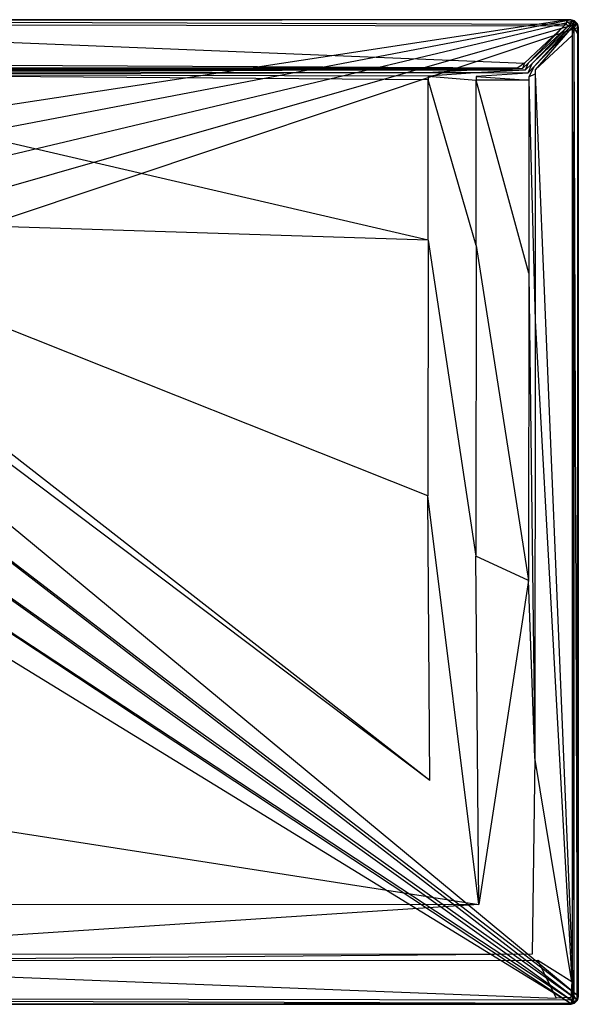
# Model space of a CAD drawing. Extents: x 0 to 1.6, y -0.8 to 0.
# Tile 8 of 8: x 1.15 to 1.6, y -0.8 to 0. Entities that reach past the tile are written whole.
import ezdxf

# ---------------------------------------------------------------- set-up
doc = ezdxf.new("R2010")
doc.units = 0
doc.layers.add('L0_WANNE_N_UDA1680ARA248V___0__', color=7, linetype='CONTINUOUS')

msp = doc.modelspace()

# ---------------------------------------------------------------- linework, layer by layer
at = {"layer": 'L0_WANNE_N_UDA1680ARA248V___0__', "color": 8}
for points, invisible_edges in [([(0.799774, 0), (1.589792, 0, 0.002101), (1.589769, 0), (0.799774, 0)], 13), ([(1.589792, 0, 0.002101), (0.799774, 0), (0.799774, 0, 0.002053), (1.589792, 0, 0.002101)], 14), ([(0.799774, 0), (1.589128, -0.000172), (0.799774, -0.000163), (0.799774, 0)], 13), ([(1.589128, -0.000172), (0.799774, 0), (1.589769, 0), (1.589128, -0.000172)], 14), ([(0.799774, 0, 0.042676), (1.589792, 0, 0.002101), (0.799774, 0, 0.002053), (0.799774, 0, 0.042676)], 13), ([(1.589792, 0, 0.002101), (0.799774, 0, 0.042676), (1.590085, 0, 0.043338), (1.589792, 0, 0.002101)], 14), ([(0.799774, -0.001033, 0.046974), (1.59012, 0, 0.044495), (0.799774, 0, 0.044495), (0.799774, -0.001033, 0.046974)], 13), ([(1.59012, 0, 0.044495), (0.799774, -0.001033, 0.046974), (1.589984, -0.001045, 0.046974), (1.59012, 0, 0.044495)], 14), ([(0.799774, 0, 0.044495), (1.590085, 0, 0.043338), (0.799774, 0, 0.042676), (0.799774, 0, 0.044495)], 13), ([(1.590085, 0, 0.043338), (0.799774, 0, 0.044495), (1.59012, 0, 0.044495), (1.590085, 0, 0.043338)], 14), ([(1.589769, 0), (1.592938, -0.000198), (1.589128, -0.000172), (1.589769, 0)], 13), ([(1.589769, 0), (1.593528, 0, 0.002101), (1.593528, 0), (1.589769, 0)], 13), ([(1.593528, 0, 0.002101), (1.589769, 0), (1.589792, 0, 0.002101), (1.593528, 0, 0.002101)], 14), ([(1.592938, -0.000198), (1.589769, 0), (1.593528, 0), (1.592938, -0.000198)], 14), ([(1.590085, 0, 0.043338), (1.593528, 0, 0.002101), (1.589792, 0, 0.002101), (1.590085, 0, 0.043338)], 13), ([(1.589984, -0.001045, 0.046974), (1.593528, 0, 0.044495), (1.59012, 0, 0.044495), (1.589984, -0.001045, 0.046974)], 13), ([(1.593528, 0, 0.044495), (1.589984, -0.001045, 0.046974), (1.593391, -0.001046, 0.046974), (1.593528, 0, 0.044495)], 14), ([(1.593528, 0, 0.002101), (1.590085, 0, 0.043338), (1.593528, 0, 0.043344), (1.593528, 0, 0.002101)], 14), ([(1.59012, 0, 0.044495), (1.593528, 0, 0.043344), (1.590085, 0, 0.043338), (1.59012, 0, 0.044495)], 13), ([(1.593528, 0, 0.043344), (1.59012, 0, 0.044495), (1.593528, 0, 0.044495), (1.593528, 0, 0.043344)], 14), ([(1.593528, 0), (1.59599, -0.001048), (1.592938, -0.000198), (1.593528, 0)], 13), ([(1.593391, -0.001046, 0.046974), (1.59598, -0.00178, 0.046974), (1.593528, 0, 0.044495), (1.593391, -0.001046, 0.046974)], 14), ([(1.593528, 0, 0.043344), (1.596538, -0.00081, 0.002101), (1.593528, 0, 0.002101), (1.593528, 0, 0.043344)], 13), ([(1.596538, -0.00081, 0.002101), (1.593528, 0, 0.043344), (1.596538, -0.00081, 0.043344), (1.596538, -0.00081, 0.002101)], 14), ([(1.59599, -0.001048), (1.593528, 0), (1.596538, -0.00081), (1.59599, -0.001048)], 14), ([(1.593528, 0, 0.044495), (1.596538, -0.00081, 0.043344), (1.593528, 0, 0.043344), (1.593528, 0, 0.044495)], 13), ([(1.596538, -0.00081, 0.043344), (1.593528, 0, 0.044495), (1.596538, -0.00081, 0.044495), (1.596538, -0.00081, 0.043344)], 14), ([(1.59598, -0.00178, 0.046974), (1.596538, -0.00081, 0.044495), (1.593528, 0, 0.044495), (1.59598, -0.00178, 0.046974)], 14), ([(1.593528, 0), (1.596538, -0.00081, 0.002101), (1.596538, -0.00081), (1.593528, 0)], 13), ([(1.596538, -0.00081, 0.002101), (1.593528, 0), (1.593528, 0, 0.002101), (1.596538, -0.00081, 0.002101)], 14), ([(0.834615, -0.095584), (0.799774, -0.000163), (1.589128, -0.000172), (0.834615, -0.095584)], 14), ([(1.589662, -0.003527, 0.048), (0.799774, -0.001033, 0.046974), (0.799774, -0.003527, 0.048), (1.589662, -0.003527, 0.048)], 13), ([(0.799774, -0.001033, 0.046974), (1.589662, -0.003527, 0.048), (1.589984, -0.001045, 0.046974), (0.799774, -0.001033, 0.046974)], 14), ([(1.588133, -0.004957, 0.048), (0.799774, -0.003527, 0.048), (0.799774, -0.004957, 0.048), (1.588133, -0.004957, 0.048)], 13), ([(0.799774, -0.003527, 0.048), (1.588133, -0.004957, 0.048), (1.589662, -0.003527, 0.048), (0.799774, -0.003527, 0.048)], 14), ([(1.555798, -0.035204, 0.048), (0.799774, -0.004957, 0.048), (0.799774, -0.035204, 0.048), (1.555798, -0.035204, 0.048)], 13), ([(0.799774, -0.004957, 0.048), (1.555798, -0.035204, 0.048), (1.588133, -0.004957, 0.048), (0.799774, -0.004957, 0.048)], 14), ([(1.589128, -0.000172), (0.866635, -0.110273), (0.834615, -0.095584), (1.589128, -0.000172)], 13), ([(0.866635, -0.110273), (1.589128, -0.000172), (1.592938, -0.000198), (0.866635, -0.110273)], 14), ([(1.592938, -0.000198), (0.893237, -0.13343), (0.866635, -0.110273), (1.592938, -0.000198)], 13), ([(0.893237, -0.13343), (1.592938, -0.000198), (1.59599, -0.001048), (0.893237, -0.13343)], 14), ([(1.59599, -0.001048), (0.912268, -0.163177), (0.893237, -0.13343), (1.59599, -0.001048)], 13), ([(0.912268, -0.163177), (1.59599, -0.001048), (1.598224, -0.003311), (0.912268, -0.163177)], 14), ([(1.598224, -0.003311), (0.922185, -0.197106), (0.912268, -0.163177), (1.598224, -0.003311)], 13), ([(0.922185, -0.197106), (1.598224, -0.003311), (1.599046, -0.00639), (0.922185, -0.197106)], 14), ([(1.599046, -0.00639), (0.922185, -0.232467), (0.922185, -0.197106), (1.599046, -0.00639)], 13), ([(0.922185, -0.232467), (1.599046, -0.00639), (1.599046, -0.011264), (0.922185, -0.232467)], 14), ([(1.558908, -0.035204, 0.048), (1.588133, -0.004957, 0.048), (1.555798, -0.035204, 0.048), (1.558908, -0.035204, 0.048)], 13), ([(1.588133, -0.004957, 0.048), (1.558908, -0.035204, 0.048), (1.591524, -0.004957, 0.048), (1.588133, -0.004957, 0.048)], 14), ([(1.561729, -0.035963, 0.048), (1.591524, -0.004957, 0.048), (1.558908, -0.035204, 0.048), (1.561729, -0.035963, 0.048)], 13), ([(1.591524, -0.004957, 0.048), (1.561729, -0.035963, 0.048), (1.593231, -0.005417, 0.048), (1.591524, -0.004957, 0.048)], 14), ([(1.563747, -0.037991, 0.048), (1.593231, -0.005417, 0.048), (1.561729, -0.035963, 0.048), (1.563747, -0.037991, 0.048)], 13), ([(1.593231, -0.005417, 0.048), (1.563747, -0.037991, 0.048), (1.594155, -0.006346, 0.048), (1.593231, -0.005417, 0.048)], 14), ([(1.564504, -0.040825, 0.048), (1.594155, -0.006346, 0.048), (1.563747, -0.037991, 0.048), (1.564504, -0.040825, 0.048)], 13), ([(1.594155, -0.006346, 0.048), (1.564504, -0.040825, 0.048), (1.594612, -0.00806, 0.048), (1.594155, -0.006346, 0.048)], 14), ([(1.591524, -0.004957, 0.048), (1.589662, -0.003527, 0.048), (1.588133, -0.004957, 0.048), (1.591524, -0.004957, 0.048)], 13), ([(1.593066, -0.003527, 0.048), (1.589984, -0.001045, 0.046974), (1.589662, -0.003527, 0.048), (1.593066, -0.003527, 0.048)], 13), ([(1.589662, -0.003527, 0.048), (1.591524, -0.004957, 0.048), (1.593066, -0.003527, 0.048), (1.589662, -0.003527, 0.048)], 14), ([(1.589984, -0.001045, 0.046974), (1.593066, -0.003527, 0.048), (1.593391, -0.001046, 0.046974), (1.589984, -0.001045, 0.046974)], 14), ([(1.593231, -0.005417, 0.048), (1.593066, -0.003527, 0.048), (1.591524, -0.004957, 0.048), (1.593231, -0.005417, 0.048)], 13), ([(1.59472, -0.003973, 0.048), (1.593391, -0.001046, 0.046974), (1.593066, -0.003527, 0.048), (1.59472, -0.003973, 0.048)], 13), ([(1.593066, -0.003527, 0.048), (1.593231, -0.005417, 0.048), (1.59472, -0.003973, 0.048), (1.593066, -0.003527, 0.048)], 14), ([(1.594155, -0.006346, 0.048), (1.59472, -0.003973, 0.048), (1.593231, -0.005417, 0.048), (1.594155, -0.006346, 0.048)], 13), ([(1.593391, -0.001046, 0.046974), (1.59472, -0.003973, 0.048), (1.59598, -0.00178, 0.046974), (1.593391, -0.001046, 0.046974)], 14), ([(1.59472, -0.003973, 0.048), (1.594155, -0.006346, 0.048), (1.595593, -0.004849, 0.048), (1.59472, -0.003973, 0.048)], 14), ([(1.594612, -0.00806, 0.048), (1.595593, -0.004849, 0.048), (1.594155, -0.006346, 0.048), (1.594612, -0.00806, 0.048)], 13), ([(1.595593, -0.004849, 0.048), (1.594612, -0.00806, 0.048), (1.596036, -0.006511, 0.048), (1.595593, -0.004849, 0.048)], 14), ([(1.594612, -0.00806, 0.048), (1.596036, -0.011325, 0.048), (1.596036, -0.006511, 0.048), (1.594612, -0.00806, 0.048)], 14), ([(1.595593, -0.004849, 0.048), (1.59598, -0.00178, 0.046974), (1.59472, -0.003973, 0.048), (1.595593, -0.004849, 0.048)], 13), ([(1.59598, -0.00178, 0.046974), (1.595593, -0.004849, 0.048), (1.597775, -0.003584, 0.046974), (1.59598, -0.00178, 0.046974)], 14), ([(1.596036, -0.006511, 0.048), (1.597775, -0.003584, 0.046974), (1.595593, -0.004849, 0.048), (1.596036, -0.006511, 0.048)], 13), ([(1.59598, -0.00178, 0.046974), (1.598741, -0.003023, 0.044495), (1.596538, -0.00081, 0.044495), (1.59598, -0.00178, 0.046974)], 14), ([(1.598741, -0.003023, 0.044495), (1.59598, -0.00178, 0.046974), (1.597775, -0.003584, 0.046974), (1.598741, -0.003023, 0.044495)], 13), ([(1.596538, -0.00081), (1.598224, -0.003311), (1.59599, -0.001048), (1.596538, -0.00081)], 13), ([(1.597775, -0.003584, 0.046974), (1.596036, -0.006511, 0.048), (1.598507, -0.006185, 0.046974), (1.597775, -0.003584, 0.046974)], 14), ([(1.596036, -0.006511, 0.048), (1.598507, -0.011002, 0.046974), (1.598507, -0.006185, 0.046974), (1.596036, -0.006511, 0.048)], 14), ([(1.598507, -0.011002, 0.046974), (1.596036, -0.006511, 0.048), (1.596036, -0.011325, 0.048), (1.598507, -0.011002, 0.046974)], 13), ([(1.598741, -0.003023, 0.002101), (1.596538, -0.00081, 0.043344), (1.598741, -0.003023, 0.043344), (1.598741, -0.003023, 0.002101)], 13), ([(1.596538, -0.00081, 0.043344), (1.598741, -0.003023, 0.002101), (1.596538, -0.00081, 0.002101), (1.596538, -0.00081, 0.043344)], 14), ([(1.598224, -0.003311), (1.596538, -0.00081), (1.598741, -0.003023), (1.598224, -0.003311)], 14), ([(1.596538, -0.00081, 0.043344), (1.598741, -0.003023, 0.044495), (1.598741, -0.003023, 0.043344), (1.596538, -0.00081, 0.043344)], 13), ([(1.598741, -0.003023, 0.044495), (1.596538, -0.00081, 0.043344), (1.596538, -0.00081, 0.044495), (1.598741, -0.003023, 0.044495)], 14), ([(1.596538, -0.00081), (1.598741, -0.003023, 0.002101), (1.598741, -0.003023), (1.596538, -0.00081)], 13), ([(1.598741, -0.003023, 0.002101), (1.596538, -0.00081), (1.596538, -0.00081, 0.002101), (1.598741, -0.003023, 0.002101)], 14), ([(1.598741, -0.003023, 0.044495), (1.597775, -0.003584, 0.046974), (1.598507, -0.006185, 0.046974), (1.598741, -0.003023, 0.044495)], 14), ([(1.598741, -0.003023), (1.599046, -0.00639), (1.598224, -0.003311), (1.598741, -0.003023)], 13), ([(1.598741, -0.003023, 0.044495), (1.598507, -0.006185, 0.046974), (1.599547, -0.006047, 0.044495), (1.598741, -0.003023, 0.044495)], 14), ([(1.598507, -0.006185, 0.046974), (1.599547, -0.010866, 0.044495), (1.599547, -0.006047, 0.044495), (1.598507, -0.006185, 0.046974)], 14), ([(1.599547, -0.010866, 0.044495), (1.598507, -0.006185, 0.046974), (1.598507, -0.011002, 0.046974), (1.599547, -0.010866, 0.044495)], 13), ([(1.599547, -0.006047, 0.002101), (1.598741, -0.003023, 0.043344), (1.599547, -0.006047, 0.043344), (1.599547, -0.006047, 0.002101)], 13), ([(1.598741, -0.003023, 0.043344), (1.599547, -0.006047, 0.002101), (1.598741, -0.003023, 0.002101), (1.598741, -0.003023, 0.043344)], 14), ([(1.599046, -0.00639), (1.598741, -0.003023), (1.599547, -0.006047), (1.599046, -0.00639)], 14), ([(1.598741, -0.003023, 0.043344), (1.599547, -0.006047, 0.044495), (1.599547, -0.006047, 0.043344), (1.598741, -0.003023, 0.043344)], 13), ([(1.599547, -0.006047, 0.044495), (1.598741, -0.003023, 0.043344), (1.598741, -0.003023, 0.044495), (1.599547, -0.006047, 0.044495)], 14), ([(1.598741, -0.003023), (1.599547, -0.006047, 0.002101), (1.599547, -0.006047), (1.598741, -0.003023)], 13), ([(1.599547, -0.006047, 0.002101), (1.598741, -0.003023), (1.598741, -0.003023, 0.002101), (1.599547, -0.006047, 0.002101)], 14), ([(1.599547, -0.006047), (1.599046, -0.011264), (1.599046, -0.00639), (1.599547, -0.006047)], 13), ([(1.599046, -0.011264), (1.599547, -0.006047), (1.599547, -0.010866), (1.599046, -0.011264)], 14), ([(1.599547, -0.006047), (1.599547, -0.010866, 0.002101), (1.599547, -0.010866), (1.599547, -0.006047)], 13), ([(1.599547, -0.010866, 0.002101), (1.599547, -0.006047), (1.599547, -0.006047, 0.002101), (1.599547, -0.010866, 0.002101)], 14), ([(1.599547, -0.006047, 0.002101), (1.599547, -0.010866, 0.043344), (1.599547, -0.010866, 0.002101), (1.599547, -0.006047, 0.002101)], 13), ([(1.599547, -0.010866, 0.043344), (1.599547, -0.006047, 0.002101), (1.599547, -0.006047, 0.043344), (1.599547, -0.010866, 0.043344)], 14), ([(1.599547, -0.010866, 0.043344), (1.599547, -0.006047, 0.044495), (1.599547, -0.010866, 0.044495), (1.599547, -0.010866, 0.043344)], 13), ([(1.599547, -0.006047, 0.044495), (1.599547, -0.010866, 0.043344), (1.599547, -0.006047, 0.043344), (1.599547, -0.006047, 0.044495)], 14), ([(1.599029, -0.792994), (0.922185, -0.232467), (1.599046, -0.011264), (1.599029, -0.792994)], 14), ([(1.564504, -0.040825, 0.048), (1.594612, -0.012714, 0.048), (1.594612, -0.00806, 0.048), (1.564504, -0.040825, 0.048)], 14), ([(1.564504, -0.043954, 0.048), (1.594612, -0.768622, 0.048), (1.594612, -0.012714, 0.048), (1.564504, -0.043954, 0.048)], 14), ([(1.594612, -0.012714, 0.048), (1.564504, -0.040825, 0.048), (1.564504, -0.043954, 0.048), (1.594612, -0.012714, 0.048)], 13), ([(1.596036, -0.011325, 0.048), (1.594612, -0.00806, 0.048), (1.594612, -0.012714, 0.048), (1.596036, -0.011325, 0.048)], 13), ([(1.594612, -0.012714, 0.048), (1.596036, -0.793489, 0.048), (1.596036, -0.011325, 0.048), (1.594612, -0.012714, 0.048)], 14), ([(1.596036, -0.793489, 0.048), (1.594612, -0.012714, 0.048), (1.594612, -0.768622, 0.048), (1.596036, -0.793489, 0.048)], 13), ([(1.596036, -0.011325, 0.048), (1.598507, -0.793815, 0.046974), (1.598507, -0.011002, 0.046974), (1.596036, -0.011325, 0.048)], 14), ([(1.598507, -0.793815, 0.046974), (1.596036, -0.011325, 0.048), (1.596036, -0.793489, 0.048), (1.598507, -0.793815, 0.046974)], 13), ([(1.599547, -0.010866, 0.044495), (1.598507, -0.793815, 0.046974), (1.599547, -0.793953, 0.044495), (1.599547, -0.010866, 0.044495)], 13), ([(1.598507, -0.793815, 0.046974), (1.599547, -0.010866, 0.044495), (1.598507, -0.011002, 0.046974), (1.598507, -0.793815, 0.046974)], 14), ([(1.599046, -0.011264), (1.599547, -0.793953), (1.599029, -0.792994), (1.599046, -0.011264)], 13), ([(1.599547, -0.793953), (1.599046, -0.011264), (1.599547, -0.010866), (1.599547, -0.793953)], 14), ([(1.599547, -0.793953), (1.599547, -0.010866, 0.002101), (1.599547, -0.793953, 0.002101), (1.599547, -0.793953)], 13), ([(1.599547, -0.010866, 0.002101), (1.599547, -0.793953), (1.599547, -0.010866), (1.599547, -0.010866, 0.002101)], 14), ([(1.599547, -0.010866, 0.002101), (1.599547, -0.793953, 0.043344), (1.599547, -0.793953, 0.002101), (1.599547, -0.010866, 0.002101)], 13), ([(1.599547, -0.793953, 0.043344), (1.599547, -0.010866, 0.002101), (1.599547, -0.010866, 0.043344), (1.599547, -0.793953, 0.043344)], 14), ([(1.599547, -0.793953, 0.043344), (1.599547, -0.010866, 0.044495), (1.599547, -0.793953, 0.044495), (1.599547, -0.793953, 0.043344)], 13), ([(1.599547, -0.010866, 0.044495), (1.599547, -0.793953, 0.043344), (1.599547, -0.010866, 0.043344), (1.599547, -0.010866, 0.044495)], 14), ([(1.550337, -0.039233, 0.048), (0.799774, -0.035204, 0.048), (0.799774, -0.039337, 0.048), (1.550337, -0.039233, 0.048)], 13), ([(0.799774, -0.035204, 0.048), (1.550337, -0.039233, 0.048), (1.555798, -0.035204, 0.048), (0.799774, -0.035204, 0.048)], 14), ([(1.550337, -0.039233, 0.048), (0.799774, -0.040312, 0.047301), (1.507743, -0.039942, 0.047861), (1.550337, -0.039233, 0.048)], 14), ([(1.550337, -0.039233, 0.048), (0.799774, -0.039337, 0.048), (0.799774, -0.040312, 0.047301), (1.550337, -0.039233, 0.048)], 14), ([(1.507743, -0.039942, 0.047861), (0.799774, -0.040312, 0.04584), (1.469305, -0.040009, 0.046228), (1.507743, -0.039942, 0.047861)], 14), ([(1.507743, -0.039942, 0.047861), (0.799774, -0.040312, 0.047301), (0.799774, -0.040312, 0.04584), (1.507743, -0.039942, 0.047861)], 14), ([(1.510655, -0.040312, 0.047861), (1.507743, -0.039942, 0.047861), (1.469305, -0.040009, 0.046228), (1.510655, -0.040312, 0.047861)], 14), ([(1.510655, -0.040312, 0.047861), (1.550337, -0.039233, 0.048), (1.507743, -0.039942, 0.047861), (1.510655, -0.040312, 0.047861)], 13), ([(1.550337, -0.039233, 0.048), (1.510655, -0.040312, 0.047861), (1.554316, -0.039742, 0.048), (1.550337, -0.039233, 0.048)], 14), ([(1.513597, -0.041105, 0.047862), (1.554316, -0.039742, 0.048), (1.510655, -0.040312, 0.047861), (1.513597, -0.041105, 0.047862)], 13), ([(1.554316, -0.039742, 0.048), (1.513597, -0.041105, 0.047862), (1.556408, -0.041123, 0.048), (1.554316, -0.039742, 0.048)], 14), ([(1.554316, -0.039742, 0.048), (1.555798, -0.035204, 0.048), (1.550337, -0.039233, 0.048), (1.554316, -0.039742, 0.048)], 13), ([(1.556408, -0.041123, 0.048), (1.558908, -0.035204, 0.048), (1.554316, -0.039742, 0.048), (1.556408, -0.041123, 0.048)], 13), ([(1.555798, -0.035204, 0.048), (1.554316, -0.039742, 0.048), (1.558908, -0.035204, 0.048), (1.555798, -0.035204, 0.048)], 14), ([(1.558908, -0.035204, 0.048), (1.556408, -0.041123, 0.048), (1.561729, -0.035963, 0.048), (1.558908, -0.035204, 0.048)], 14), ([(1.558612, -0.043336, 0.048), (1.561729, -0.035963, 0.048), (1.556408, -0.041123, 0.048), (1.558612, -0.043336, 0.048)], 13), ([(1.561729, -0.035963, 0.048), (1.558612, -0.043336, 0.048), (1.563747, -0.037991, 0.048), (1.561729, -0.035963, 0.048)], 14), ([(1.559418, -0.046359, 0.048), (1.563747, -0.037991, 0.048), (1.558612, -0.043336, 0.048), (1.559418, -0.046359, 0.048)], 13), ([(1.563747, -0.037991, 0.048), (1.559418, -0.046359, 0.048), (1.564504, -0.040825, 0.048), (1.563747, -0.037991, 0.048)], 14), ([(1.469305, -0.040009, 0.046228), (0.799774, -0.040312, 0.040248), (0.903989, -0.040298, 0.039699), (1.469305, -0.040009, 0.046228)], 14), ([(1.469305, -0.040009, 0.046228), (0.799774, -0.040312, 0.04584), (0.799774, -0.040312, 0.040248), (1.469305, -0.040009, 0.046228)], 14), ([(1.471848, -0.040312, 0.046111), (1.469305, -0.040009, 0.046228), (0.903989, -0.040298, 0.039699), (1.471848, -0.040312, 0.046111)], 14), ([(1.471848, -0.040312, 0.046111), (0.903989, -0.040298, 0.039699), (0.904929, -0.040312, 0.038516), (1.471848, -0.040312, 0.046111)], 14), ([(1.474625, -0.04106, 0.046042), (0.904929, -0.040312, 0.038516), (0.906988, -0.040866, 0.038143), (1.474625, -0.04106, 0.046042)], 14), ([(1.474625, -0.04106, 0.046042), (1.471848, -0.040312, 0.046111), (0.904929, -0.040312, 0.038516), (1.474625, -0.04106, 0.046042)], 14), ([(0.908494, -0.04238, 0.038161), (1.474625, -0.04106, 0.046042), (0.906988, -0.040866, 0.038143), (0.908494, -0.04238, 0.038161)], 13), ([(1.474625, -0.04106, 0.046042), (0.908494, -0.04238, 0.038161), (1.476657, -0.043102, 0.046047), (1.474625, -0.04106, 0.046042)], 14), ([(0.909046, -0.044448, 0.038178), (1.476657, -0.043102, 0.046047), (0.908494, -0.04238, 0.038161), (0.909046, -0.044448, 0.038178)], 13), ([(1.476657, -0.043102, 0.046047), (0.909046, -0.044448, 0.038178), (1.477401, -0.045892, 0.046051), (1.476657, -0.043102, 0.046047)], 14), ([(1.477401, -0.048776, 0.04606), (0.909046, -0.044448, 0.038178), (0.909046, -0.047371, 0.038214), (1.477401, -0.048776, 0.04606)], 14), ([(1.477401, -0.045892, 0.046051), (0.909046, -0.044448, 0.038178), (1.477401, -0.048776, 0.04606), (1.477401, -0.045892, 0.046051)], 14), ([(1.477595, -0.179221, 0.046398), (0.909046, -0.047371, 0.038214), (0.910078, -0.160987, 0.039585), (1.477595, -0.179221, 0.046398)], 14), ([(1.477595, -0.179221, 0.046398), (1.477401, -0.048776, 0.04606), (0.909046, -0.047371, 0.038214), (1.477595, -0.179221, 0.046398)], 14), ([(1.510655, -0.040312, 0.047861), (1.469305, -0.040009, 0.046228), (1.471848, -0.040312, 0.046111), (1.510655, -0.040312, 0.047861)], 14), ([(1.513597, -0.041105, 0.047862), (1.471848, -0.040312, 0.046111), (1.474625, -0.04106, 0.046042), (1.513597, -0.041105, 0.047862)], 14), ([(1.513597, -0.041105, 0.047862), (1.510655, -0.040312, 0.047861), (1.471848, -0.040312, 0.046111), (1.513597, -0.041105, 0.047862)], 14), ([(1.476657, -0.043102, 0.046047), (1.513597, -0.041105, 0.047862), (1.474625, -0.04106, 0.046042), (1.476657, -0.043102, 0.046047)], 13), ([(1.513597, -0.041105, 0.047862), (1.476657, -0.043102, 0.046047), (1.515751, -0.043268, 0.047863), (1.513597, -0.041105, 0.047862)], 14), ([(1.477401, -0.045892, 0.046051), (1.515751, -0.043268, 0.047863), (1.476657, -0.043102, 0.046047), (1.477401, -0.045892, 0.046051)], 13), ([(1.515751, -0.043268, 0.047863), (1.477401, -0.045892, 0.046051), (1.51654, -0.046224, 0.047865), (1.515751, -0.043268, 0.047863)], 14), ([(1.51654, -0.049099, 0.047867), (1.477401, -0.045892, 0.046051), (1.477401, -0.048776, 0.04606), (1.51654, -0.049099, 0.047867)], 13), ([(1.477401, -0.045892, 0.046051), (1.51654, -0.049099, 0.047867), (1.51654, -0.046224, 0.047865), (1.477401, -0.045892, 0.046051)], 14), ([(1.515751, -0.043268, 0.047863), (1.556408, -0.041123, 0.048), (1.513597, -0.041105, 0.047862), (1.515751, -0.043268, 0.047863)], 13), ([(1.556408, -0.041123, 0.048), (1.515751, -0.043268, 0.047863), (1.558612, -0.043336, 0.048), (1.556408, -0.041123, 0.048)], 14), ([(1.51654, -0.046224, 0.047865), (1.558612, -0.043336, 0.048), (1.515751, -0.043268, 0.047863), (1.51654, -0.046224, 0.047865)], 13), ([(1.558612, -0.043336, 0.048), (1.51654, -0.046224, 0.047865), (1.559418, -0.046359, 0.048), (1.558612, -0.043336, 0.048)], 14), ([(1.559418, -0.049231, 0.048), (1.51654, -0.046224, 0.047865), (1.51654, -0.049099, 0.047867), (1.559418, -0.049231, 0.048)], 13), ([(1.51654, -0.046224, 0.047865), (1.559418, -0.049231, 0.048), (1.559418, -0.046359, 0.048), (1.51654, -0.046224, 0.047865)], 14), ([(1.559418, -0.046359, 0.048), (1.564504, -0.043954, 0.048), (1.564504, -0.040825, 0.048), (1.559418, -0.046359, 0.048)], 14), ([(1.559418, -0.049231, 0.048), (1.564504, -0.244284, 0.048), (1.564504, -0.043954, 0.048), (1.559418, -0.049231, 0.048)], 14), ([(1.564504, -0.043954, 0.048), (1.559418, -0.046359, 0.048), (1.559418, -0.049231, 0.048), (1.564504, -0.043954, 0.048)], 13), ([(1.594612, -0.768622, 0.048), (1.564504, -0.043954, 0.048), (1.564504, -0.244284, 0.048), (1.594612, -0.768622, 0.048)], 13), ([(1.51654, -0.183421, 0.047968), (1.477401, -0.048776, 0.04606), (1.477595, -0.179221, 0.046398), (1.51654, -0.183421, 0.047968)], 14), ([(1.51654, -0.183421, 0.047968), (1.51654, -0.049099, 0.047867), (1.477401, -0.048776, 0.04606), (1.51654, -0.183421, 0.047968)], 14), ([(1.559418, -0.206017, 0.048), (1.51654, -0.049099, 0.047867), (1.51654, -0.183421, 0.047968), (1.559418, -0.206017, 0.048)], 14), ([(1.559418, -0.049231, 0.048), (1.51654, -0.049099, 0.047867), (1.559418, -0.206017, 0.048), (1.559418, -0.049231, 0.048)], 14), ([(1.564504, -0.244284, 0.048), (1.559418, -0.049231, 0.048), (1.559418, -0.206017, 0.048), (1.564504, -0.244284, 0.048)], 13), ([(1.477169, -0.38688, 0.046402), (0.910078, -0.160987, 0.039585), (0.909428, -0.174136, 0.0396), (1.477169, -0.38688, 0.046402)], 14), ([(1.477595, -0.179221, 0.046398), (0.910078, -0.160987, 0.039585), (1.477169, -0.38688, 0.046402), (1.477595, -0.179221, 0.046398)], 14), ([(1.478939, -0.618176, 0.046406), (0.909428, -0.174136, 0.0396), (0.907387, -0.187314, 0.039618), (1.478939, -0.618176, 0.046406)], 14), ([(1.478939, -0.618176, 0.046406), (1.477169, -0.38688, 0.046402), (0.909428, -0.174136, 0.0396), (1.478939, -0.618176, 0.046406)], 14), ([(1.516166, -0.435895, 0.047969), (1.477595, -0.179221, 0.046398), (1.477169, -0.38688, 0.046402), (1.516166, -0.435895, 0.047969)], 13), ([(1.477595, -0.179221, 0.046398), (1.516166, -0.435895, 0.047969), (1.51654, -0.183421, 0.047968), (1.477595, -0.179221, 0.046398)], 14), ([(1.559056, -0.455554, 0.048), (1.51654, -0.183421, 0.047968), (1.516166, -0.435895, 0.047969), (1.559056, -0.455554, 0.048)], 13), ([(1.51654, -0.183421, 0.047968), (1.559056, -0.455554, 0.048), (1.559418, -0.206017, 0.048), (1.51654, -0.183421, 0.047968)], 14), ([(1.478939, -0.618176, 0.046406), (0.907387, -0.187314, 0.039618), (0.875857, -0.618658, 0.046421), (1.478939, -0.618176, 0.046406)], 14), ([(1.56413, -0.599478, 0.048), (1.559418, -0.206017, 0.048), (1.559056, -0.455554, 0.048), (1.56413, -0.599478, 0.048)], 13), ([(1.559418, -0.206017, 0.048), (1.56413, -0.599478, 0.048), (1.564504, -0.244284, 0.048), (1.559418, -0.206017, 0.048)], 14), ([(0.922185, -0.232467), (1.599029, -0.792994), (0.912268, -0.266395), (0.922185, -0.232467)], 13), ([(1.594172, -0.781705, 0.048), (1.564504, -0.244284, 0.048), (1.56413, -0.599478, 0.048), (1.594172, -0.781705, 0.048)], 13), ([(1.564504, -0.244284, 0.048), (1.594172, -0.781705, 0.048), (1.594612, -0.768622, 0.048), (1.564504, -0.244284, 0.048)], 14), ([(0.912268, -0.266395), (1.598189, -0.796066), (0.893237, -0.296143), (0.912268, -0.266395)], 13), ([(1.598189, -0.796066), (0.912268, -0.266395), (1.599029, -0.792994), (1.598189, -0.796066)], 14), ([(0.893237, -0.296143), (1.595942, -0.798317), (0.866635, -0.319299), (0.893237, -0.296143)], 13), ([(1.595942, -0.798317), (0.893237, -0.296143), (1.598189, -0.796066), (1.595942, -0.798317)], 14), ([(0.866635, -0.319299), (1.592881, -0.799152), (0.834615, -0.333988), (0.866635, -0.319299)], 13), ([(1.592881, -0.799152), (0.866635, -0.319299), (1.595942, -0.798317), (1.592881, -0.799152)], 14), ([(0.799774, -0.799161), (0.834615, -0.333988), (1.592881, -0.799152), (0.799774, -0.799161)], 14), ([(1.518814, -0.718886, 0.04797), (1.477169, -0.38688, 0.046402), (1.478939, -0.618176, 0.046406), (1.518814, -0.718886, 0.04797)], 14), ([(1.518814, -0.718886, 0.04797), (1.516166, -0.435895, 0.047969), (1.477169, -0.38688, 0.046402), (1.518814, -0.718886, 0.04797)], 14), ([(1.518814, -0.718886, 0.04797), (1.559056, -0.455554, 0.048), (1.516166, -0.435895, 0.047969), (1.518814, -0.718886, 0.04797)], 13), ([(1.559056, -0.455554, 0.048), (1.518814, -0.718886, 0.04797), (1.561999, -0.759221, 0.048), (1.559056, -0.455554, 0.048)], 14), ([(1.561999, -0.759221, 0.048), (1.56413, -0.599478, 0.048), (1.559056, -0.455554, 0.048), (1.561999, -0.759221, 0.048)], 13), ([(1.56413, -0.599478, 0.048), (1.561999, -0.759221, 0.048), (1.566544, -0.764333, 0.048), (1.56413, -0.599478, 0.048)], 14), ([(1.566544, -0.764333, 0.048), (1.594172, -0.781705, 0.048), (1.56413, -0.599478, 0.048), (1.566544, -0.764333, 0.048)], 13), ([(1.518814, -0.718886, 0.04797), (0.875857, -0.618658, 0.046421), (0.871561, -0.719357, 0.047971), (1.518814, -0.718886, 0.04797)], 13), ([(0.875857, -0.618658, 0.046421), (1.518814, -0.718886, 0.04797), (1.478939, -0.618176, 0.046406), (0.875857, -0.618658, 0.046421)], 14), ([(0.897015, -0.759687, 0.048), (1.518814, -0.718886, 0.04797), (0.871561, -0.719357, 0.047971), (0.897015, -0.759687, 0.048)], 13), ([(1.518814, -0.718886, 0.04797), (0.897015, -0.759687, 0.048), (1.561999, -0.759221, 0.048), (1.518814, -0.718886, 0.04797)], 14), ([(0.938341, -0.764796, 0.048), (1.561999, -0.759221, 0.048), (0.897015, -0.759687, 0.048), (0.938341, -0.764796, 0.048)], 13), ([(1.561999, -0.759221, 0.048), (0.938341, -0.764796, 0.048), (1.566544, -0.764333, 0.048), (1.561999, -0.759221, 0.048)], 14), ([(1.581497, -0.795043, 0.048), (0.799774, -0.764796, 0.048), (0.799774, -0.795043, 0.048), (1.581497, -0.795043, 0.048)], 13), ([(0.799774, -0.764796, 0.048), (1.581497, -0.795043, 0.048), (0.938341, -0.764796, 0.048), (0.799774, -0.764796, 0.048)], 14), ([(1.581497, -0.795043, 0.048), (1.566544, -0.764333, 0.048), (0.938341, -0.764796, 0.048), (1.581497, -0.795043, 0.048)], 13), ([(1.594172, -0.781705, 0.048), (1.566544, -0.764333, 0.048), (1.593448, -0.794596, 0.048), (1.594172, -0.781705, 0.048)], 14), ([(1.566544, -0.764333, 0.048), (1.581497, -0.795043, 0.048), (1.593448, -0.794596, 0.048), (1.566544, -0.764333, 0.048)], 14), ([(1.595593, -0.795151, 0.048), (1.594612, -0.768622, 0.048), (1.594172, -0.781705, 0.048), (1.595593, -0.795151, 0.048)], 13), ([(1.594612, -0.768622, 0.048), (1.595593, -0.795151, 0.048), (1.596036, -0.793489, 0.048), (1.594612, -0.768622, 0.048)], 14), ([(1.59472, -0.796027, 0.048), (1.594172, -0.781705, 0.048), (1.593448, -0.794596, 0.048), (1.59472, -0.796027, 0.048)], 13), ([(1.594172, -0.781705, 0.048), (1.59472, -0.796027, 0.048), (1.595593, -0.795151, 0.048), (1.594172, -0.781705, 0.048)], 14), ([(1.593066, -0.796473, 0.048), (0.799774, -0.795043, 0.048), (0.799774, -0.796473, 0.048), (1.593066, -0.796473, 0.048)], 13), ([(0.799774, -0.795043, 0.048), (1.593066, -0.796473, 0.048), (1.581497, -0.795043, 0.048), (0.799774, -0.795043, 0.048)], 14), ([(1.593391, -0.798954, 0.046974), (0.799774, -0.796473, 0.048), (0.799774, -0.798967, 0.046974), (1.593391, -0.798954, 0.046974)], 13), ([(0.799774, -0.796473, 0.048), (1.593391, -0.798954, 0.046974), (1.593066, -0.796473, 0.048), (0.799774, -0.796473, 0.048)], 14), ([(1.593391, -0.798954, 0.046974), (0.799774, -0.8, 0.044495), (1.593528, -0.8, 0.044495), (1.593391, -0.798954, 0.046974)], 13), ([(0.799774, -0.8, 0.044495), (1.593391, -0.798954, 0.046974), (0.799774, -0.798967, 0.046974), (0.799774, -0.8, 0.044495)], 14), ([(1.592881, -0.799152), (0.799774, -0.8), (0.799774, -0.799161), (1.592881, -0.799152)], 13), ([(0.799774, -0.8), (1.592881, -0.799152), (1.593528, -0.8), (0.799774, -0.8)], 14), ([(1.593528, -0.8, 0.002101), (0.799774, -0.8), (1.593528, -0.8), (1.593528, -0.8, 0.002101)], 13), ([(0.799774, -0.8), (1.593528, -0.8, 0.002101), (0.799774, -0.8, 0.002101), (0.799774, -0.8)], 14), ([(1.593528, -0.8, 0.044495), (0.799774, -0.8, 0.043344), (1.593528, -0.8, 0.043344), (1.593528, -0.8, 0.044495)], 13), ([(0.799774, -0.8, 0.043344), (1.593528, -0.8, 0.044495), (0.799774, -0.8, 0.044495), (0.799774, -0.8, 0.043344)], 14), ([(1.593528, -0.8, 0.043344), (0.799774, -0.8, 0.002101), (1.593528, -0.8, 0.002101), (1.593528, -0.8, 0.043344)], 13), ([(0.799774, -0.8, 0.002101), (1.593528, -0.8, 0.043344), (0.799774, -0.8, 0.043344), (0.799774, -0.8, 0.002101)], 14), ([(1.593066, -0.796473, 0.048), (1.593448, -0.794596, 0.048), (1.581497, -0.795043, 0.048), (1.593066, -0.796473, 0.048)], 13), ([(1.595942, -0.798317), (1.593528, -0.8), (1.592881, -0.799152), (1.595942, -0.798317)], 13), ([(1.593448, -0.794596, 0.048), (1.593066, -0.796473, 0.048), (1.59472, -0.796027, 0.048), (1.593448, -0.794596, 0.048)], 14), ([(1.593391, -0.798954, 0.046974), (1.59472, -0.796027, 0.048), (1.593066, -0.796473, 0.048), (1.593391, -0.798954, 0.046974)], 13), ([(1.59472, -0.796027, 0.048), (1.593391, -0.798954, 0.046974), (1.59598, -0.79822, 0.046974), (1.59472, -0.796027, 0.048)], 14), ([(1.59598, -0.79822, 0.046974), (1.593391, -0.798954, 0.046974), (1.596538, -0.79919, 0.044495), (1.59598, -0.79822, 0.046974)], 14), ([(1.593391, -0.798954, 0.046974), (1.593528, -0.8, 0.044495), (1.596538, -0.79919, 0.044495), (1.593391, -0.798954, 0.046974)], 14), ([(1.593528, -0.8), (1.595942, -0.798317), (1.596538, -0.79919), (1.593528, -0.8)], 14), ([(1.596538, -0.79919), (1.593528, -0.8, 0.002101), (1.593528, -0.8), (1.596538, -0.79919)], 13), ([(1.593528, -0.8, 0.002101), (1.596538, -0.79919), (1.596538, -0.79919, 0.002101), (1.593528, -0.8, 0.002101)], 14), ([(1.596538, -0.79919, 0.043344), (1.593528, -0.8, 0.002101), (1.596538, -0.79919, 0.002101), (1.596538, -0.79919, 0.043344)], 13), ([(1.593528, -0.8, 0.002101), (1.596538, -0.79919, 0.043344), (1.593528, -0.8, 0.043344), (1.593528, -0.8, 0.002101)], 14), ([(1.596538, -0.79919, 0.044495), (1.593528, -0.8, 0.043344), (1.596538, -0.79919, 0.043344), (1.596538, -0.79919, 0.044495)], 13), ([(1.593528, -0.8, 0.043344), (1.596538, -0.79919, 0.044495), (1.593528, -0.8, 0.044495), (1.593528, -0.8, 0.043344)], 14), ([(1.59598, -0.79822, 0.046974), (1.595593, -0.795151, 0.048), (1.59472, -0.796027, 0.048), (1.59598, -0.79822, 0.046974)], 13), ([(1.597775, -0.796416, 0.046974), (1.596036, -0.793489, 0.048), (1.595593, -0.795151, 0.048), (1.597775, -0.796416, 0.046974)], 13), ([(1.595593, -0.795151, 0.048), (1.59598, -0.79822, 0.046974), (1.597775, -0.796416, 0.046974), (1.595593, -0.795151, 0.048)], 14), ([(1.598189, -0.796066), (1.596538, -0.79919), (1.595942, -0.798317), (1.598189, -0.796066)], 13), ([(1.59598, -0.79822, 0.046974), (1.598741, -0.796977, 0.044495), (1.597775, -0.796416, 0.046974), (1.59598, -0.79822, 0.046974)], 14), ([(1.598741, -0.796977, 0.044495), (1.59598, -0.79822, 0.046974), (1.596538, -0.79919, 0.044495), (1.598741, -0.796977, 0.044495)], 13), ([(1.596036, -0.793489, 0.048), (1.597775, -0.796416, 0.046974), (1.598507, -0.793815, 0.046974), (1.596036, -0.793489, 0.048)], 14), ([(1.596538, -0.79919), (1.598189, -0.796066), (1.598741, -0.796976), (1.596538, -0.79919)], 14), ([(1.598741, -0.796977, 0.002101), (1.596538, -0.79919), (1.598741, -0.796976), (1.598741, -0.796977, 0.002101)], 14), ([(1.596538, -0.79919), (1.598741, -0.796977, 0.002101), (1.596538, -0.79919, 0.002101), (1.596538, -0.79919)], 13), ([(1.598741, -0.796977, 0.002101), (1.596538, -0.79919, 0.043344), (1.596538, -0.79919, 0.002101), (1.598741, -0.796977, 0.002101)], 13), ([(1.596538, -0.79919, 0.043344), (1.598741, -0.796977, 0.002101), (1.598741, -0.796977, 0.043344), (1.596538, -0.79919, 0.043344)], 14), ([(1.598741, -0.796977, 0.043344), (1.596538, -0.79919, 0.044495), (1.596538, -0.79919, 0.043344), (1.598741, -0.796977, 0.043344)], 13), ([(1.596538, -0.79919, 0.044495), (1.598741, -0.796977, 0.043344), (1.598741, -0.796977, 0.044495), (1.596538, -0.79919, 0.044495)], 14), ([(1.598507, -0.793815, 0.046974), (1.597775, -0.796416, 0.046974), (1.599547, -0.793953, 0.044495), (1.598507, -0.793815, 0.046974)], 14), ([(1.599547, -0.793953, 0.044495), (1.597775, -0.796416, 0.046974), (1.598741, -0.796977, 0.044495), (1.599547, -0.793953, 0.044495)], 14), ([(1.599029, -0.792994), (1.598741, -0.796976), (1.598189, -0.796066), (1.599029, -0.792994)], 13), ([(1.598741, -0.796976), (1.599029, -0.792994), (1.599547, -0.793953), (1.598741, -0.796976)], 14), ([(1.598741, -0.796976), (1.599547, -0.793953, 0.002101), (1.598741, -0.796977, 0.002101), (1.598741, -0.796976)], 13), ([(1.599547, -0.793953, 0.002101), (1.598741, -0.796976), (1.599547, -0.793953), (1.599547, -0.793953, 0.002101)], 14), ([(1.599547, -0.793953, 0.002101), (1.598741, -0.796977, 0.043344), (1.598741, -0.796977, 0.002101), (1.599547, -0.793953, 0.002101)], 13), ([(1.598741, -0.796977, 0.043344), (1.599547, -0.793953, 0.002101), (1.599547, -0.793953, 0.043344), (1.598741, -0.796977, 0.043344)], 14), ([(1.599547, -0.793953, 0.043344), (1.598741, -0.796977, 0.044495), (1.598741, -0.796977, 0.043344), (1.599547, -0.793953, 0.043344)], 13), ([(1.598741, -0.796977, 0.044495), (1.599547, -0.793953, 0.043344), (1.599547, -0.793953, 0.044495), (1.598741, -0.796977, 0.044495)], 14)]:
    msp.add_3dface(points, dxfattribs=dict(at, invisible_edges=invisible_edges))

doc.saveas('drawing.dxf')
